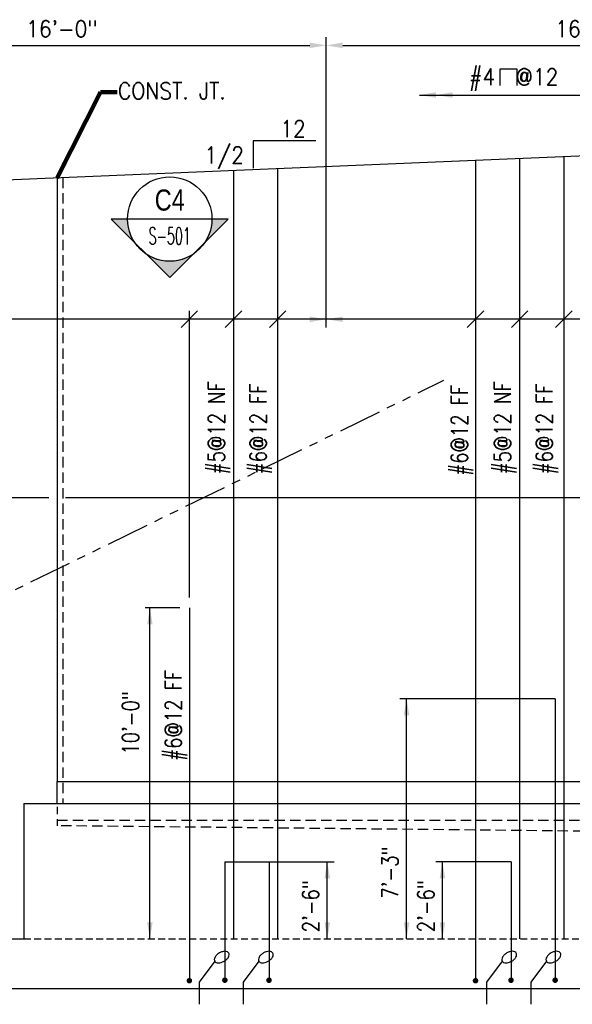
# Model space of a CAD drawing. Header units: inches. Extents: x -9715 to 32893, y -15613 to -1138.
# Tile 7 of 256: x 3846 to 4046, y -10844 to -10487. Entities that reach past the tile are written whole.
import ezdxf
from ezdxf.enums import TextEntityAlignment as Align

# ---------------------------------------------------------------- set-up
doc = ezdxf.new("R2010")
doc.units = ezdxf.units.IN
doc.header["$MEASUREMENT"] = 0
doc.linetypes.add('HIDDEN', pattern=[0.375, 0.25, -0.125])
doc.linetypes.add('PHANTOM2', pattern=[1.25, 0.625, -0.125, 0.125, -0.125, 0.125, -0.125])
doc.layers.get('0').update_dxf_attribs({"color": 252})
doc.layers.get('DEFPOINTS').update_dxf_attribs({"color": 11})
for name, color, linetype in [('A-Anno-Symb', 2, 'Continuous'), ('S-ANNO-DIMS', 2, 'Continuous'), ('S-ANNO-SYMB', 2, 'Continuous'), ('S-ANNO-TEXT', 2, 'Continuous'), ('S1', 2, 'Continuous'), ('S3', 4, 'Continuous'), ('S5', 1, 'Continuous'), ('S5R', 1, 'Continuous'), ('S7', 2, 'Continuous'), ('S7R', 2, 'Continuous')]:
    doc.layers.add(name, color=color, linetype=linetype)
doc.styles.add('125', font='romans.shx', dxfattribs={"width": 0.8, "height": 2})
doc.styles.add('DIM', font='ROMANS.shx', dxfattribs={"width": 0.8})
doc.styles.add('ROMANS', font='ROMANS.shx', dxfattribs={"width": 0.8})
doc.styles.get("Standard").update_dxf_attribs({"font": 'romans.shx', "width": 0.8})
doc.styles.add('TITTEXTL', font='swiss.ttf', dxfattribs={"width": 0.8})
doc.dimstyles.get("Standard").update_dxf_attribs({"dimtxt": 0.18, "dimasz": 0.18, "dimexe": 0.18, "dimexo": 0.0625, "dimgap": 0.09, "dimtad": 0, "dimtih": 1, "dimtoh": 1, "dimdec": 4, "dimzin": 0, "dimdsep": 46, "dimtxsty": 'Standard', "dimcen": 0.09, "dimadec": 0, "dimazin": 0, "dimtfac": 1, "dimtdec": 4, "dimtofl": 0, "dimtmove": 0, "dimatfit": 3, "dimfxl": 1, "dimtolj": 1, "dimtzin": 0, "dimarcsym": 0})

# ---------------------------------------------------------------- blocks, each defined once
blk = doc.blocks.new('NAVFAC_Anno_Arrow_A1')
at = {"linetype": 'ByBlock', "lineweight": -2}
h = blk.add_hatch(color=0, dxfattribs=at)
h.paths.add_polyline_path([(-1.768, 1.768), (-3.536, 0), (-2.5, 0, -0.198912)])
h.paths.add_polyline_path([(0, 3.536), (-1.768, 1.768, -0.414214), (1.768, 1.768)])
h.paths.add_polyline_path([(2.373, 1.162), (2.245, 1.1, -0.114349), (2.5, 0), (3.536, 0)])
h.paths.add_polyline_path([(1.768, 1.768, -0.082683), (2.245, 1.1), (2.373, 1.162)])
at = {"color": 0, "linetype": 'ByBlock', "lineweight": -2}
blk.add_lwpolyline([(-2.5, 0), (-3.536, 0), (0, 3.536), (3.536, 0), (2.5, 0)], dxfattribs=at)
blk = doc.blocks.new('Anno_Section_A2')
at = {"color": 0, "linetype": 'ByBlock', "lineweight": -2}
blk.add_line((2.5, 0), (-2.5, 0), dxfattribs=at)
blk.add_circle((0, 0), 2.5, dxfattribs=at)
at = {"color": 0, "linetype": 'ByBlock', "lineweight": -2, "style": 'ROMANS', "width": 0.8}
blk.add_attdef('NUMBER', text='', height=1, dxfattribs=at).set_placement((0, 0.5), align=Align.CENTER)
blk.add_attdef('SHEET', text='', height=0.75, dxfattribs=at).set_placement((0, -0.5), align=Align.TOP_CENTER)

msp = doc.modelspace()

# ---------------------------------------------------------------- linework, layer by layer
at = {"color": 1, "linetype": 'ByBlock'}
for p, q in [((3771.50067, -10496.78449), (3951.18817, -10496.78449)), ((3957.18817, -10599.06964), (3957.18817, -10493.78449)), ((3963.18817, -10496.78449), (4143.18817, -10496.78449))]:
    msp.add_line(p, q, dxfattribs=at)
for points in [[(3951.18817, -10495.78449), (3951.18817, -10497.78449), (3957.18817, -10496.78449)], [(3963.18817, -10495.78449), (3963.18817, -10497.78449), (3957.18817, -10496.78449)]]:
    msp.add_solid(points, dxfattribs=at)
at = {"layer": 'A-Anno-Symb', "elevation": -127.5}
msp.add_lwpolyline([(3823.24641, -10568.73162, 3, 3, 0), (3823.24641, -10559.73162, 0, 0, 0), (3915.45923, -10559.73162, 0, 0, 0)], format="xyseb", dxfattribs=at)
at = {"layer": 'A-Anno-Symb'}
msp.add_lwpolyline([(4398.54944, -10800.3988, 0, 0, 0), (3861.66775, -10800.3988, 0, 0, 0), (3575.34368, -10800.3988, 3, 3, 0), (3575.34368, -10809.3988, 0, 0, 0)], format="xyseb", dxfattribs=at)
at = {"layer": 'DEFPOINTS', "color": 0, "linetype": 'ByBlock'}
msp.add_point((3957.18817, -10532.78449), dxfattribs=at)
at = {"layer": 'S-ANNO-TEXT'}
msp.add_lwpolyline([(4020.26185, -10511.32528), (4020.27489, -10505.27674), (4026.27488, -10505.28968), (4026.26184, -10511.33822)], dxfattribs=at)
at = {"layer": 'S1', "color": 3}
for p, q in [((4149.18817, -10532.78449), (3765.50067, -10548.74449)), ((3859.68817, -10544.82663), (3859.68817, -10763.65949)), ((3859.68817, -10763.65949), (4186.00067, -10763.65949)), ((3847.56317, -10771.65949), (3847.56317, -10820.65949)), ((3847.56317, -10771.65949), (4125.18817, -10771.65949)), ((3585.18817, -10820.65949), (3847.56317, -10820.65949)), ((3585.18817, -10838.65949), (4125.18817, -10838.65949))]:
    msp.add_line(p, q, dxfattribs=at)
at = {"layer": 'S1', "color": 2, "linetype": 'HIDDEN', "ltscale": 15}
for p, q in [((3861.68817, -10544.74344), (3861.68817, -10771.65949)), ((3859.68817, -10777.65949), (4306.93614, -10777.65949))]:
    msp.add_line(p, q, dxfattribs=at)
at = {"layer": 'S1', "color": 2, "linetype": 'PHANTOM2', "ltscale": 25}
msp.add_line((3597.36924, -10814.65949), (3999.84099, -10618.2046), dxfattribs=at)
at = {"layer": 'S1', "color": 4}
msp.add_line((3859.68817, -10771.65949), (3859.68817, -10763.65949), dxfattribs=at)
at = {"layer": 'S1', "color": 2, "linetype": 'HIDDEN'}
for p, q in [((3859.68817, -10772.77184), (3859.68817, -10775.41289)), ((3859.68817, -10777.30002), (3859.68817, -10779.65949))]:
    msp.add_line(p, q, dxfattribs=at)
at = {"layer": 'S1', "color": 2, "linetype": 'HIDDEN', "ltscale": 10}
msp.add_line((3847.56317, -10820.65949), (4125.18817, -10820.65949), dxfattribs=at)
at = {"layer": 'S1', "color": 2, "linetype": 'HIDDEN', "ltscale": 15}
msp.add_lwpolyline([(4306.93614, -10781.65691), (4186.18817, -10782.93553), (4186.18817, -10783.93553), (4174.18817, -10783.93553), (4174.18817, -10782.93553), (3859.68817, -10779.65949)], dxfattribs=at)
at = {"layer": 'S3', "color": 5}
for p, q in [((4040.18817, -10733.65949), (4040.18817, -10835.65949)), ((3920.45055, -10792.70828), (3920.45055, -10835.65949)), ((3936.45055, -10792.70828), (3936.45055, -10835.65949)), ((4024.18817, -10792.70828), (4024.18817, -10835.65949))]:
    msp.add_line(p, q, dxfattribs=at)
for points in [[(4011.31317, -10538.51959), (4011.31317, -10836.34699)], [(4027.31317, -10537.85405), (4027.31317, -10820.65949)], [(4043.31317, -10537.1885), (4043.31317, -10820.65949)], [(3923.57555, -10542.16915), (3923.57555, -10820.65949)], [(3939.57555, -10541.50361), (3939.57555, -10820.65949)], [(3856.68817, -10660.84699), (3768.75067, -10660.84699)], [(4145.81317, -10660.84699), (3862.68817, -10660.84699)], [(3907.57555, -10700.65949), (3907.57555, -10835.34699)]]:
    msp.add_lwpolyline(points, dxfattribs=at)
at = {"layer": 'S3', "color": 5, "const_width": 1}
for points in [[(3907.07555, -10835.84699, 1), (3908.07555, -10835.84699, 1)], [(3919.95055, -10835.65949, 1), (3920.95055, -10835.65949, 1)], [(3935.95055, -10835.65949, 1), (3936.95055, -10835.65949, 1)], [(4010.81317, -10835.84699, 1), (4011.81317, -10835.84699, 1)], [(4023.68817, -10835.65949, 1), (4024.68817, -10835.65949, 1)], [(4039.68817, -10835.65949, 1), (4040.68817, -10835.65949, 1)]]:
    msp.add_lwpolyline(points, format="xyb", close=True, dxfattribs=at)
at = {"layer": 'S5', "color": 1}
for p, q in [((3930.71122, -10531.40997), (3930.71122, -10541.2786)), ((3953.40026, -10531.40997), (3930.71122, -10531.40997))]:
    msp.add_line(p, q, dxfattribs=at)
at = {"layer": 'S5R', "color": 1}
msp.add_line((3904.16641, -10700.65949), (3891.53881, -10700.65949), dxfattribs=at)
for points in [[(3893.24762, -10820.65949), (3893.24762, -10700.65949)], [(4040.18817, -10733.65949), (3983.87567, -10733.65949)], [(3986.31317, -10820.65949), (3986.31317, -10733.65949)], [(3920.45055, -10792.70828), (3960.01305, -10792.70828)], [(3957.57555, -10820.65949), (3957.57555, -10792.70828)], [(4024.18817, -10792.70828), (3996.87567, -10792.70828)], [(3999.31317, -10820.65949), (3999.31317, -10792.70828)]]:
    msp.add_lwpolyline(points, dxfattribs=at)
for points in [[(3894.24762, -10706.65949), (3892.24762, -10706.65949), (3893.24762, -10700.65949)], [(3985.31317, -10739.65949), (3987.31317, -10739.65949), (3986.31317, -10733.65949)], [(3958.57555, -10798.70828), (3956.57555, -10798.70828), (3957.57555, -10792.70828)], [(3998.31317, -10798.70828), (4000.31317, -10798.70828), (3999.31317, -10792.70828)], [(3894.24762, -10814.65949), (3892.24762, -10814.65949), (3893.24762, -10820.65949)], [(3958.57555, -10814.65949), (3956.57555, -10814.65949), (3957.57555, -10820.65949)], [(3985.31317, -10814.65949), (3987.31317, -10814.65949), (3986.31317, -10820.65949)], [(3998.31317, -10814.65949), (4000.31317, -10814.65949), (3999.31317, -10820.65949)]]:
    msp.add_solid(points, dxfattribs=at)
at = {"layer": 'S7R', "color": 1}
for p, q in [((3990.99796, -10514.78449), (4103.67559, -10514.78449)), ((3910.57555, -10593.06964), (3904.57555, -10599.06964)), ((3907.57555, -10696.91343), (3907.57555, -10593.06964)), ((3926.57555, -10593.06964), (3920.57555, -10599.06964)), ((3942.57555, -10593.06964), (3936.57555, -10599.06964)), ((4014.31317, -10593.06964), (4008.31317, -10599.06964)), ((4030.31317, -10593.06964), (4024.31317, -10599.06964)), ((4046.31317, -10593.06964), (4040.31317, -10599.06964)), ((3916.76101, -10828.74632), (3911.11422, -10836.35874)), ((3932.76101, -10828.74632), (3927.11422, -10836.35874)), ((4020.99863, -10828.74632), (4015.35184, -10836.35874)), ((4036.99863, -10828.74632), (4031.35184, -10836.35874)), ((3911.11422, -10836.35874), (3911.11422, -10844.39387)), ((3927.11422, -10836.35874), (3927.11422, -10844.39387)), ((4015.35184, -10836.35874), (4015.35184, -10844.39387)), ((4031.35184, -10836.35874), (4031.35184, -10844.39387))]:
    msp.add_line(p, q, dxfattribs=at)
msp.add_lwpolyline([(4143.00067, -10596.06964), (3765.50067, -10596.06964)], dxfattribs=at)
for points in [[(3921.85308, -10825.82035, 0.153914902), (3921.38252, -10825.38738, 0.106839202), (3920.49541, -10825.18386, 0.073605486), (3919.53331, -10825.31385, 0.060146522), (3918.44161, -10825.77721, 0.060146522), (3917.49155, -10826.48706, 0.073605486), (3916.89477, -10827.25283, 0.106839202), (3916.62389, -10828.12174, 0.153914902), (3916.76101, -10828.74632, 0.153914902), (3917.23157, -10829.17929, 0.106839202), (3918.11868, -10829.38281, 0.073605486), (3919.08079, -10829.25282, 0.060146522), (3920.17248, -10828.78946, 0.060146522), (3921.12254, -10828.0796, 0.073605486), (3921.71932, -10827.31384, 0.106839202), (3921.9902, -10826.44492, 0.153914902)], [(3937.85308, -10825.82035, 0.153914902), (3937.38252, -10825.38738, 0.106839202), (3936.49541, -10825.18386, 0.073605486), (3935.53331, -10825.31385, 0.060146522), (3934.44161, -10825.77721, 0.060146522), (3933.49155, -10826.48706, 0.073605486), (3932.89477, -10827.25283, 0.106839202), (3932.62389, -10828.12174, 0.153914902), (3932.76101, -10828.74632, 0.153914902), (3933.23157, -10829.17929, 0.106839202), (3934.11868, -10829.38281, 0.073605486), (3935.08079, -10829.25282, 0.060146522), (3936.17248, -10828.78946, 0.060146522), (3937.12254, -10828.0796, 0.073605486), (3937.71932, -10827.31384, 0.106839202), (3937.9902, -10826.44492, 0.153914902)], [(4026.0907, -10825.82035, 0.153914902), (4025.62014, -10825.38738, 0.106839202), (4024.73303, -10825.18386, 0.073605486), (4023.77093, -10825.31385, 0.060146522), (4022.67923, -10825.77721, 0.060146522), (4021.72917, -10826.48706, 0.073605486), (4021.13239, -10827.25283, 0.106839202), (4020.86151, -10828.12174, 0.153914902), (4020.99863, -10828.74632, 0.153914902), (4021.46919, -10829.17929, 0.106839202), (4022.35631, -10829.38281, 0.073605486), (4023.31841, -10829.25282, 0.060146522), (4024.41011, -10828.78946, 0.060146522), (4025.36016, -10828.0796, 0.073605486), (4025.95694, -10827.31384, 0.106839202), (4026.22782, -10826.44492, 0.153914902)], [(4042.0907, -10825.82035, 0.153914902), (4041.62014, -10825.38738, 0.106839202), (4040.73303, -10825.18386, 0.073605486), (4039.77093, -10825.31385, 0.060146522), (4038.67923, -10825.77721, 0.060146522), (4037.72917, -10826.48706, 0.073605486), (4037.13239, -10827.25283, 0.106839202), (4036.86151, -10828.12174, 0.153914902), (4036.99863, -10828.74632, 0.153914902), (4037.46919, -10829.17929, 0.106839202), (4038.35631, -10829.38281, 0.073605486), (4039.31841, -10829.25282, 0.060146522), (4040.41011, -10828.78946, 0.060146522), (4041.36016, -10828.0796, 0.073605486), (4041.95694, -10827.31384, 0.106839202), (4042.22782, -10826.44492, 0.153914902)]]:
    msp.add_lwpolyline(points, format="xyb", close=True, dxfattribs=at)
for points in [[(3996.99796, -10515.78449), (3996.99796, -10513.78449), (3990.99796, -10514.78449)], [(4002.99796, -10515.78449), (4002.99796, -10513.78449), (3996.99796, -10514.78449)], [(3951.18817, -10595.06964), (3951.18817, -10597.06964), (3957.18817, -10596.06964)], [(3963.18817, -10595.06964), (3963.18817, -10597.06964), (3957.18817, -10596.06964)]]:
    msp.add_solid(points, dxfattribs=at)

# ---------------------------------------------------------------- block references
at = {"layer": 'A-Anno-Symb', "xscale": -6.000000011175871, "yscale": 6.000000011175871, "zscale": 6.000000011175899, "rotation": 180}
msp.add_blockref('NAVFAC_Anno_Arrow_A1', (3900.45923, -10559.73162, -127.5), dxfattribs=at)
at = {"layer": 'S-ANNO-SYMB'}
ref = msp.add_blockref('Anno_Section_A2', (3900.45923, -10559.73162, -127.5), dxfattribs=dict(at, xscale=6.119999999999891, yscale=6.119999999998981, zscale=6.119999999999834))
ref.add_attrib('NUMBER', 'C4', dxfattribs={"layer": '0', "color": 0, "linetype": 'ByBlock', "lineweight": -2, "height": 7.65, "style": 'TITTEXTL', "width": 0.796875}).set_placement((3900.45923, -10556.67162), align=Align.CENTER)
ref.add_attrib('SHEET', 'S-501', dxfattribs={"layer": '0', "color": 0, "linetype": 'ByBlock', "lineweight": -2, "height": 6.12, "style": 'ROMANS', "width": 0.55}).set_placement((3900.45923, -10562.79162), align=Align.TOP_CENTER)

# ---------------------------------------------------------------- texts
at = {"layer": 'S-ANNO-DIMS', "style": '125', "width": 0.8}
for s, p in [('#5@12 NF', (3920.38805, -10652.27143)), ('#5@12 NF', (4024.12567, -10652.27143)), ('#6@12 FF', (3935.51305, -10652.27143)), ('#6@12 FF', (4008.50067, -10652.77143)), ('#6@12 FF', (4039.25067, -10652.27143)), ('#6@12 FF', (3904.76305, -10756.12359)), ('10\'-0"', (3889.24762, -10753.9113)), ('7\'-3"', (3983.31842, -10806.10422)), ('2\'-6"', (3954.56872, -10818.28628)), ('2\'-6"', (3996.31842, -10818.28628))]:
    msp.add_text(s, height=6, rotation=90, dxfattribs=at).set_placement(p)
at = {"layer": 'S-ANNO-TEXT', "style": '125', "width": 0.9}
for p in [(3861.34442, -10490.78449), (4053.18817, -10490.78449)]:
    msp.add_text('16\'-0"', height=6, dxfattribs=at).set_placement(p, align=Align.MIDDLE_CENTER)
for s, p in [('#4  @12', (4008.97073, -10511.20248)), ('CONST. JT.', (3881.67014, -10516.28806)), ('12', (3940.53737, -10530.00948)), ('1/2', (3913.00164, -10539.5525))]:
    msp.add_text(s, height=6, dxfattribs=at).set_placement(p)

# ---------------------------------------------------------------- leaders
at = {"layer": 'S7', "color": 1}
msp.add_leader([(3859.65777, -10544.8279), (3875.39511, -10513.75397), (3881.34753, -10513.75397)], dimstyle='Standard', override={"dimasz": 6, "dimexo": 0.0625, "dimgap": 0.1875, "dimtih": 0, "dimtoh": 0, "dimlfac": -1, "dimzin": 3, "dimlunit": 4, "dimtxsty": 'DIM', "dimdle": 0.0625, "dimclrd": 1, "dimclre": 1, "dimclrt": 2, "dimadec": 2, "dimtofl": 1, "dimtmove": 2, "dimfrac": 1, "dimlwd": 65535, "dimlwe": 65535}, dxfattribs=at)

doc.saveas('drawing.dxf')
